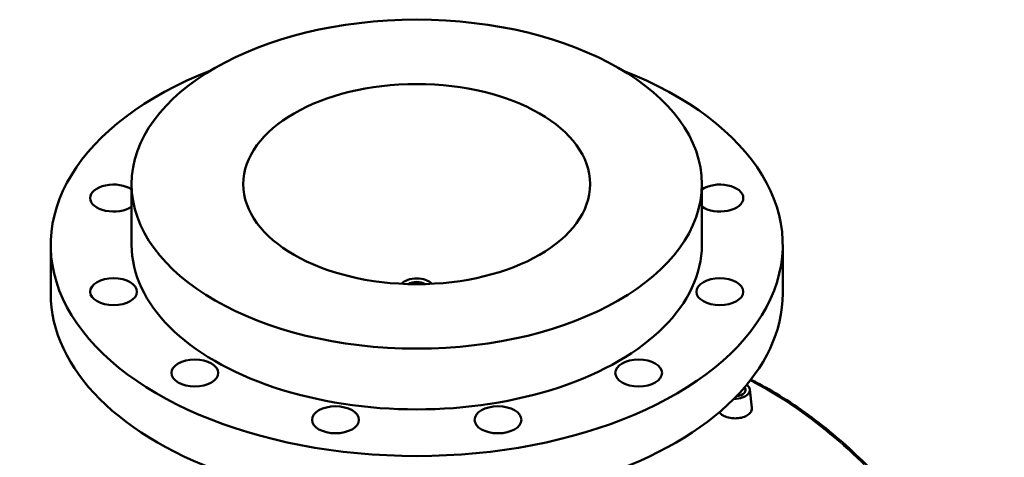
# Model space of a CAD drawing. Header units: millimetres. Extents: x -604 to 1138, y -275 to 898.
# Tile 11 of 11: x 669 to 1131, y 692 to 898. Entities that reach past the tile are written whole.
import ezdxf

# ---------------------------------------------------------------- set-up
doc = ezdxf.new("R2010")
doc.units = ezdxf.units.MM
doc.layers.add('Visible (ANSI)', color=7, linetype='Continuous', lineweight=50)
doc.layers.add('Visible Narrow (ANSI)', color=7, linetype='Continuous', lineweight=35)

msp = doc.modelspace()

# ---------------------------------------------------------------- linework, layer by layer
at = {"layer": 'Visible (ANSI)'}
for p, q in [((721.19, 792.03), (721.19, 820.61)), ((989.19, 792.03), (989.19, 820.61)), ((683.19, 769.17), (683.19, 792.03)), ((1027.19, 769.17), (1027.19, 792.03)), ((1011.73, 723.98), (1012.66, 715.32)), ((1006.75, 721.08), (1006.75, 721.28))]:
    msp.add_line(p, q, dxfattribs=at)
for centre, major_axis in [((855.19, 820.61), (134, 0)), ((855.19, 820.61), (81.5, 0)), ((712.72, 769.99), (11, 0)), ((997.67, 769.99), (-11, 0)), ((750.9, 731.81), (11, 0)), ((959.49, 731.81), (11, 0)), ((817.02, 709.77), (11, 0)), ((893.37, 709.77), (11, 0))]:
    msp.add_ellipse(centre, major_axis=major_axis, ratio=0.57735, dxfattribs=at)
for centre, major_axis, start_param, end_param in [((855.19, 792.03), (-172, 0), 5.309794, 10.398169), ((712.72, 814.07), (-11, 0), 3.832969, 8.733401), ((997.67, 814.07), (11, 0), 3.832969, 8.733401), ((855.19, 792.03), (-134, 0), 0, 3.141593), ((855.19, 771.62), (-8, 0), 3.617294, 5.807484), ((855.19, 771.62), (-5.2, 0), 3.865977, 5.558801), ((855.19, 769.17), (-172, 0), 0, 3.141593), ((1004.75, 723.73), (7, 0), 4.652736, 6.944796), ((1004.75, 723.73), (5, 0), 4.860457, 6.737075), ((1004.75, 721.28), (2, 0), 6.105475, 6.837121)]:
    msp.add_ellipse(centre, major_axis=major_axis, ratio=0.57735, start_param=start_param, end_param=end_param, dxfattribs=at)
for points, knots in [([(1131.34, 591.77), (1128.72, 597.51), (1125.98, 603.17), (1120.29, 614.28), (1117.33, 619.74), (1111.2, 630.42), (1108.01, 635.65), (1101.43, 645.84), (1098.03, 650.81), (1091, 660.45), (1087.38, 665.13), (1079.93, 674.18), (1076.1, 678.54), (1068.23, 686.93), (1064.2, 690.96), (1055.94, 698.64), (1051.72, 702.3), (1043.1, 709.23), (1038.71, 712.5), (1029.77, 718.63), (1025.22, 721.5), (1017.85, 725.73), (1015.06, 727.25), (1012.25, 728.68)], [5.750714, 5.750714, 5.750714, 5.750714, 7.685928, 7.685928, 9.621143, 9.621143, 11.556358, 11.556358, 13.491573, 13.491573, 15.426788, 15.426788, 17.362003, 17.362003, 19.297218, 19.297218, 21.232433, 21.232433, 23.167648, 23.167648, 25.102863, 25.102863, 26.262431, 26.262431, 26.262431, 26.262431]), ([(1010.36, 711.75), (1009.66, 711.34), (1008.76, 710.99), (1006.81, 710.54), (1005.75, 710.44), (1003.75, 710.46), (1002.69, 710.59), (1000.74, 711.07), (999.85, 711.43), (998.44, 712.24), (997.83, 712.75), (997.42, 713.31), (997.42, 713.32), (997.42, 713.32)], [2.390442, 2.390442, 2.390442, 2.390442, 2.689288, 2.689288, 2.988133, 2.988133, 3.286898, 3.286898, 3.585664, 3.585664, 3.884429, 3.884429, 3.885914, 3.885914, 3.885914, 3.885914]), ([(1012.66, 715.32), (1012.67, 715.22), (1012.68, 715.12), (1012.68, 714.44), (1012.48, 713.82), (1011.67, 712.67), (1011.06, 712.15), (1010.36, 711.75)], [6.5248492, 6.5248492, 6.5248492, 6.5248492, 6.5736363, 6.5736363, 6.8724817, 6.8724817, 7.1713271, 7.1713271, 7.1713271, 7.1713271])]:
    msp.add_open_spline(points, degree=3, knots=knots, dxfattribs=at)
at = {"layer": 'Visible Narrow (ANSI)'}
msp.add_open_spline([(1011.91, 728.24), (1014.61, 726.85), (1017.29, 725.39), (1019.95, 723.85), (1032.45, 716.63), (1044.47, 707.84), (1067.18, 687.48), (1077.85, 675.91), (1098.12, 649.88), (1107.63, 635.29), (1121.26, 610.73), (1125.97, 601.36), (1130.38, 591.74)], degree=3, knots=[-26.175655, -26.175655, -26.175655, -26.175655, -25.054933, -25.054933, -25.054933, -19.788195, -19.788195, -14.521463, -14.521463, -8.986375, -8.986375, -5.750714, -5.750714, -5.750714, -5.750714], dxfattribs=at)

doc.saveas('drawing.dxf')
